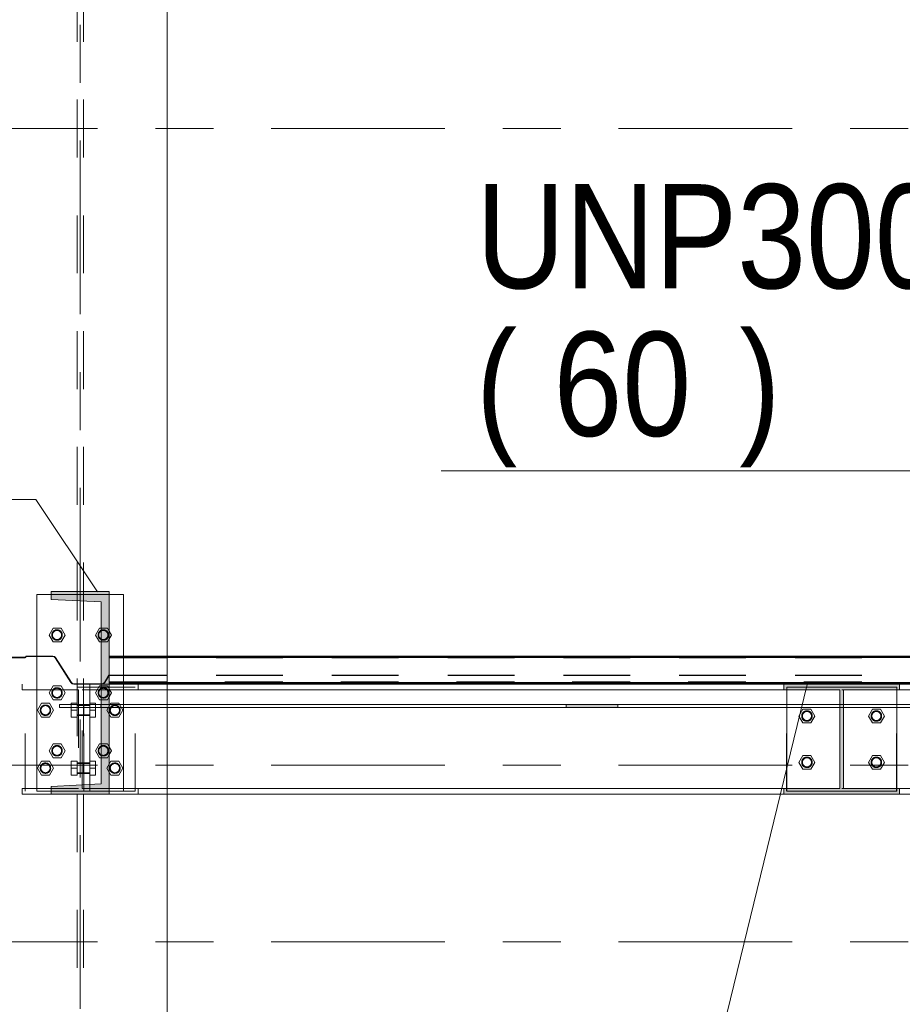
# Model space of a CAD drawing. Header units: millimetres. Extents: x -923 to -82, y -1402 to -808.
# Tile 89 of 109: x -273 to -258, y -950 to -933. Entities that reach past the tile are written whole.
import ezdxf

# ---------------------------------------------------------------- set-up
doc = ezdxf.new("R2010")
doc.units = ezdxf.units.MM
for name, pattern in [('XKITLINE00', [0]), ('XKITLINE01', [4, 1, -1, 1, -1]), ('XKITLINE02', [4, 2, -2]), ('XKITLINE03', [6, 3, -1, 1, -1])]:
    doc.linetypes.add(name, pattern=pattern)
for name, color, linetype, lineweight in [('Bout', 3, 'Continuous', 0), ('Onderdeel', 2, 'Continuous', 0), ('Onderdeel label', 2, 'Continuous', 0), ('Stramien', 4, 'Continuous', 0)]:
    doc.layers.add(name, color=color, linetype=linetype, lineweight=lineweight)
doc.styles.add('ARIAL', font='arial.ttf')

msp = doc.modelspace()

# ---------------------------------------------------------------- hatches: boundary and pattern name
at = {"layer": 'Onderdeel'}
for points in [[(-272.883, -943.449), (-272.883, -943.314), (-271.883, -943.314), (-271.883, -946.814), (-272.883, -946.814), (-272.883, -946.679), (-272.023, -946.636), (-272.023, -943.492)], [(-271.883, -944.914), (-271.883, -944.906), (-249.035, -944.906), (-249.035, -944.914)], [(-260.229, -945.014), (-260.229, -944.914), (-258.229, -944.914), (-258.229, -945.014), (-259.197, -945.014), (-259.197, -946.714), (-258.229, -946.714), (-258.229, -946.814), (-260.229, -946.814), (-260.229, -946.714), (-259.262, -946.714), (-259.262, -945.014)], [(-263.987, -945.314), (-263.987, -945.264), (-263.096, -945.264), (-263.096, -945.314)]]:
    msp.add_hatch(color=256, dxfattribs=at).paths.add_polyline_path(points, flags=17)

# ---------------------------------------------------------------- linework, layer by layer
at = {"layer": 'Bout', "linetype": 'XKITLINE00', "lineweight": 0}
for p, q in [((-272.921, -944.064), (-272.852, -943.944)), ((-272.852, -944.184), (-272.921, -944.064)), ((-272.852, -943.944), (-272.713, -943.944)), ((-272.713, -943.944), (-272.644, -944.064)), ((-272.644, -944.064), (-272.713, -944.184)), ((-272.052, -943.944), (-272.121, -944.064)), ((-272.121, -944.064), (-272.052, -944.184)), ((-272.023, -943.944), (-272.052, -943.944)), ((-271.883, -943.997), (-271.844, -944.064)), ((-271.844, -944.064), (-271.883, -944.13)), ((-272.713, -944.184), (-272.852, -944.184)), ((-272.023, -944.184), (-272.052, -944.184)), ((-272.921, -945.064), (-272.852, -944.944)), ((-272.852, -945.184), (-272.921, -945.064)), ((-272.852, -944.944), (-272.713, -944.944)), ((-272.713, -944.944), (-272.644, -945.064)), ((-272.644, -945.064), (-272.713, -945.184)), ((-272.052, -944.944), (-272.121, -945.064)), ((-272.121, -945.064), (-272.052, -945.184)), ((-272.023, -944.944), (-272.052, -944.944)), ((-271.883, -944.997), (-271.844, -945.064)), ((-271.844, -945.064), (-271.883, -945.13)), ((-272.713, -945.184), (-272.852, -945.184)), ((-272.023, -945.184), (-272.052, -945.184)), ((-259.968, -945.464), (-259.899, -945.344)), ((-259.899, -945.344), (-259.76, -945.344)), ((-259.76, -945.344), (-259.691, -945.464)), ((-258.768, -945.464), (-258.699, -945.344)), ((-258.699, -945.344), (-258.56, -945.344)), ((-258.56, -945.344), (-258.491, -945.464)), ((-259.899, -945.584), (-259.968, -945.464)), ((-259.76, -945.584), (-259.899, -945.584)), ((-259.691, -945.464), (-259.76, -945.584)), ((-258.699, -945.584), (-258.768, -945.464)), ((-258.56, -945.584), (-258.699, -945.584)), ((-258.491, -945.464), (-258.56, -945.584)), ((-272.921, -946.064), (-272.852, -945.944)), ((-272.852, -945.944), (-272.713, -945.944)), ((-272.713, -945.944), (-272.644, -946.064)), ((-272.052, -945.944), (-272.121, -946.064)), ((-272.023, -945.944), (-272.052, -945.944)), ((-272.852, -946.184), (-272.921, -946.064)), ((-272.644, -946.064), (-272.713, -946.184)), ((-272.121, -946.064), (-272.052, -946.184)), ((-271.883, -945.997), (-271.844, -946.064)), ((-271.844, -946.064), (-271.883, -946.13)), ((-272.713, -946.184), (-272.852, -946.184)), ((-272.023, -946.184), (-272.052, -946.184)), ((-259.968, -946.264), (-259.899, -946.144)), ((-259.899, -946.384), (-259.968, -946.264)), ((-259.899, -946.144), (-259.76, -946.144)), ((-259.76, -946.144), (-259.691, -946.264)), ((-259.691, -946.264), (-259.76, -946.384)), ((-258.768, -946.264), (-258.699, -946.144)), ((-258.699, -946.384), (-258.768, -946.264)), ((-258.699, -946.144), (-258.56, -946.144)), ((-258.56, -946.144), (-258.491, -946.264)), ((-258.491, -946.264), (-258.56, -946.384)), ((-259.76, -946.384), (-259.899, -946.384)), ((-258.56, -946.384), (-258.699, -946.384))]:
    msp.add_line(p, q, dxfattribs=at)
at = {"layer": 'Bout', "linetype": 'XKITLINE02', "lineweight": 0}
for p, q in [((-272.023, -943.944), (-271.913, -943.944)), ((-271.913, -943.944), (-271.844, -944.064)), ((-271.913, -944.184), (-272.023, -944.184)), ((-271.883, -944.13), (-271.913, -944.184)), ((-272.023, -944.944), (-271.913, -944.944)), ((-271.913, -944.944), (-271.844, -945.064)), ((-273.052, -945.244), (-273.121, -945.364)), ((-272.913, -945.244), (-273.052, -945.244)), ((-272.844, -945.364), (-272.913, -945.244)), ((-272.538, -945.244), (-272.538, -945.484)), ((-272.538, -945.244), (-272.438, -945.244)), ((-272.438, -945.244), (-272.438, -945.484)), ((-272.328, -945.274), (-272.438, -945.274)), ((-272.328, -945.278), (-272.328, -945.274)), ((-272.328, -945.274), (-272.328, -945.454)), ((-272.218, -945.274), (-272.318, -945.274)), ((-272.318, -945.274), (-272.318, -945.454)), ((-272.218, -945.244), (-272.218, -945.484)), ((-272.218, -945.244), (-272.118, -945.244)), ((-272.118, -945.244), (-272.118, -945.484)), ((-271.913, -945.184), (-272.023, -945.184)), ((-271.852, -945.244), (-271.921, -945.364)), ((-271.883, -945.13), (-271.913, -945.184)), ((-271.713, -945.244), (-271.852, -945.244)), ((-271.644, -945.364), (-271.713, -945.244)), ((-273.121, -945.364), (-273.052, -945.484)), ((-272.913, -945.484), (-272.844, -945.364)), ((-272.438, -945.364), (-272.538, -945.364)), ((-272.218, -945.284), (-272.438, -945.284)), ((-272.218, -945.444), (-272.438, -945.444)), ((-272.118, -945.364), (-272.218, -945.364)), ((-271.921, -945.364), (-271.852, -945.484)), ((-271.713, -945.484), (-271.644, -945.364)), ((-259.899, -945.344), (-259.968, -945.464)), ((-259.76, -945.344), (-259.899, -945.344)), ((-259.691, -945.464), (-259.76, -945.344)), ((-258.699, -945.344), (-258.768, -945.464)), ((-258.56, -945.344), (-258.699, -945.344)), ((-258.491, -945.464), (-258.56, -945.344)), ((-273.052, -945.484), (-272.913, -945.484)), ((-272.438, -945.484), (-272.538, -945.484)), ((-272.328, -945.454), (-272.438, -945.454)), ((-272.218, -945.454), (-272.318, -945.454)), ((-272.118, -945.484), (-272.218, -945.484)), ((-271.852, -945.484), (-271.713, -945.484)), ((-259.968, -945.464), (-259.899, -945.584)), ((-259.899, -945.584), (-259.76, -945.584)), ((-259.76, -945.584), (-259.691, -945.464)), ((-258.768, -945.464), (-258.699, -945.584)), ((-258.699, -945.584), (-258.56, -945.584)), ((-258.56, -945.584), (-258.491, -945.464)), ((-272.023, -945.944), (-271.913, -945.944)), ((-271.913, -945.944), (-271.844, -946.064)), ((-273.052, -946.244), (-273.121, -946.364)), ((-272.913, -946.244), (-273.052, -946.244)), ((-272.844, -946.364), (-272.913, -946.244)), ((-272.538, -946.244), (-272.538, -946.484)), ((-272.538, -946.244), (-272.438, -946.244)), ((-272.438, -946.244), (-272.438, -946.484)), ((-272.328, -946.274), (-272.438, -946.274)), ((-272.218, -946.284), (-272.438, -946.284)), ((-272.328, -946.278), (-272.328, -946.274)), ((-272.328, -946.274), (-272.328, -946.454)), ((-272.218, -946.274), (-272.318, -946.274)), ((-272.318, -946.274), (-272.318, -946.454)), ((-272.218, -946.244), (-272.218, -946.484)), ((-272.218, -946.244), (-272.118, -946.244)), ((-272.118, -946.244), (-272.118, -946.484)), ((-271.913, -946.184), (-272.023, -946.184)), ((-271.852, -946.244), (-271.921, -946.364)), ((-271.883, -946.13), (-271.913, -946.184)), ((-271.713, -946.244), (-271.852, -946.244)), ((-271.644, -946.364), (-271.713, -946.244)), ((-259.899, -946.144), (-259.968, -946.264)), ((-259.968, -946.264), (-259.899, -946.384)), ((-259.76, -946.144), (-259.899, -946.144)), ((-259.691, -946.264), (-259.76, -946.144)), ((-259.76, -946.384), (-259.691, -946.264)), ((-258.699, -946.144), (-258.768, -946.264)), ((-258.768, -946.264), (-258.699, -946.384)), ((-258.56, -946.144), (-258.699, -946.144)), ((-258.491, -946.264), (-258.56, -946.144)), ((-258.56, -946.384), (-258.491, -946.264)), ((-273.121, -946.364), (-273.052, -946.484)), ((-272.913, -946.484), (-272.844, -946.364)), ((-272.438, -946.364), (-272.538, -946.364)), ((-272.218, -946.444), (-272.438, -946.444)), ((-272.328, -946.454), (-272.438, -946.454)), ((-272.218, -946.454), (-272.318, -946.454)), ((-272.118, -946.364), (-272.218, -946.364)), ((-271.921, -946.364), (-271.852, -946.484)), ((-271.713, -946.484), (-271.644, -946.364)), ((-259.899, -946.384), (-259.76, -946.384)), ((-258.699, -946.384), (-258.56, -946.384)), ((-273.052, -946.484), (-272.913, -946.484)), ((-272.438, -946.484), (-272.538, -946.484)), ((-272.118, -946.484), (-272.218, -946.484)), ((-271.852, -946.484), (-271.713, -946.484))]:
    msp.add_line(p, q, dxfattribs=at)
for centre, radius, start, end in [((-272.783, -944.064), 0.09, 72, 252), ((-272.783, -944.064), 0.09, 90, 270), ((-272.783, -944.064), 0.09, 72, 252), ((-272.783, -944.064), 0.09, 90, 270), ((-272.783, -944.064), 0.08, 30, 210), ((-272.783, -944.064), 0.08, 0, 180), ((-272.783, -944.064), 0.08, 180, 0), ((-272.783, -944.064), 0.08, 210, 30), ((-272.783, -944.064), 0.09, 252, 72), ((-272.783, -944.064), 0.09, 252, 72), ((-272.783, -944.064), 0.09, 270, 90), ((-272.783, -944.064), 0.09, 270, 90), ((-271.983, -944.064), 0.09, 72, 252), ((-271.983, -944.064), 0.09, 90, 270), ((-271.983, -944.064), 0.09, 72, 252), ((-271.983, -944.064), 0.09, 90, 270), ((-271.983, -944.064), 0.08, 30, 210), ((-271.983, -944.064), 0.08, 0, 180), ((-271.983, -944.064), 0.08, 180, 0), ((-271.983, -944.064), 0.08, 210, 30), ((-271.983, -944.064), 0.09, 252, 72), ((-271.983, -944.064), 0.09, 252, 72), ((-271.983, -944.064), 0.09, 270, 90), ((-271.983, -944.064), 0.09, 270, 90), ((-272.783, -945.064), 0.09, 72, 252), ((-272.783, -945.064), 0.09, 90, 270), ((-272.783, -945.064), 0.09, 72, 252), ((-272.783, -945.064), 0.09, 90, 270), ((-272.783, -945.064), 0.08, 30, 210), ((-272.783, -945.064), 0.08, 0, 180), ((-272.783, -945.064), 0.08, 180, 0), ((-272.783, -945.064), 0.08, 210, 30), ((-272.783, -945.064), 0.09, 252, 72), ((-272.783, -945.064), 0.09, 252, 72), ((-272.783, -945.064), 0.09, 270, 90), ((-272.783, -945.064), 0.09, 270, 90), ((-271.983, -945.064), 0.09, 72, 252), ((-271.983, -945.064), 0.09, 90, 270), ((-271.983, -945.064), 0.09, 72, 252), ((-271.983, -945.064), 0.09, 90, 270), ((-271.983, -945.064), 0.08, 30, 210), ((-271.983, -945.064), 0.08, 0, 180), ((-271.983, -945.064), 0.08, 180, 0), ((-271.983, -945.064), 0.08, 210, 30), ((-271.983, -945.064), 0.09, 252, 72), ((-271.983, -945.064), 0.09, 252, 72), ((-271.983, -945.064), 0.09, 270, 90), ((-271.983, -945.064), 0.09, 270, 90), ((-272.983, -945.364), 0.09, 90, 270), ((-272.983, -945.364), 0.09, 90, 270), ((-272.983, -945.364), 0.09, 108, 288), ((-272.983, -945.364), 0.09, 108, 288), ((-272.983, -945.364), 0.09, 288, 108), ((-272.983, -945.364), 0.09, 288, 108), ((-272.983, -945.364), 0.09, 270, 90), ((-272.983, -945.364), 0.09, 270, 90), ((-271.783, -945.364), 0.09, 90, 270), ((-271.783, -945.364), 0.09, 90, 270), ((-271.783, -945.364), 0.09, 108, 288), ((-271.783, -945.364), 0.09, 108, 288), ((-271.783, -945.364), 0.09, 288, 108), ((-271.783, -945.364), 0.09, 288, 108), ((-271.783, -945.364), 0.09, 270, 90), ((-271.783, -945.364), 0.09, 270, 90), ((-272.983, -945.364), 0.08, 0, 180), ((-272.983, -945.364), 0.08, 150, 330), ((-272.983, -945.364), 0.08, 180, 0), ((-272.983, -945.364), 0.08, 330, 150), ((-271.783, -945.364), 0.08, 0, 180), ((-271.783, -945.364), 0.08, 150, 330), ((-271.783, -945.364), 0.08, 180, 0), ((-271.783, -945.364), 0.08, 330, 150), ((-259.83, -945.464), 0.09, 90, 270), ((-259.83, -945.464), 0.09, 90, 270), ((-259.83, -945.464), 0.09, 108, 288), ((-259.83, -945.464), 0.09, 108, 288), ((-259.829, -945.464), 0.09, 72, 252), ((-259.829, -945.464), 0.09, 90, 270), ((-259.829, -945.464), 0.09, 72, 252), ((-259.829, -945.464), 0.09, 90, 270), ((-259.83, -945.464), 0.08, 0, 180), ((-259.83, -945.464), 0.08, 150, 330), ((-259.829, -945.464), 0.08, 30, 210), ((-259.829, -945.464), 0.08, 0, 180), ((-259.83, -945.464), 0.08, 330, 150), ((-259.829, -945.464), 0.08, 210, 30), ((-259.83, -945.464), 0.09, 288, 108), ((-259.83, -945.464), 0.09, 288, 108), ((-259.829, -945.464), 0.09, 252, 72), ((-259.829, -945.464), 0.09, 252, 72), ((-259.83, -945.464), 0.09, 270, 90), ((-259.83, -945.464), 0.09, 270, 90), ((-259.829, -945.464), 0.09, 270, 90), ((-259.829, -945.464), 0.09, 270, 90), ((-258.63, -945.464), 0.09, 90, 270), ((-258.63, -945.464), 0.09, 90, 270), ((-258.63, -945.464), 0.09, 108, 288), ((-258.63, -945.464), 0.09, 108, 288), ((-258.629, -945.464), 0.09, 72, 252), ((-258.629, -945.464), 0.09, 90, 270), ((-258.629, -945.464), 0.09, 72, 252), ((-258.629, -945.464), 0.09, 90, 270), ((-258.63, -945.464), 0.08, 0, 180), ((-258.63, -945.464), 0.08, 150, 330), ((-258.629, -945.464), 0.08, 30, 210), ((-258.629, -945.464), 0.08, 0, 180), ((-258.63, -945.464), 0.08, 330, 150), ((-258.629, -945.464), 0.08, 210, 30), ((-258.63, -945.464), 0.09, 288, 108), ((-258.63, -945.464), 0.09, 288, 108), ((-258.629, -945.464), 0.09, 252, 72), ((-258.629, -945.464), 0.09, 252, 72), ((-258.63, -945.464), 0.09, 270, 90), ((-258.63, -945.464), 0.09, 270, 90), ((-258.629, -945.464), 0.09, 270, 90), ((-258.629, -945.464), 0.09, 270, 90), ((-259.83, -945.464), 0.08, 180, 0), ((-259.829, -945.464), 0.08, 180, 0), ((-258.63, -945.464), 0.08, 180, 0), ((-258.629, -945.464), 0.08, 180, 0), ((-272.783, -946.064), 0.09, 72, 252), ((-272.783, -946.064), 0.09, 90, 270), ((-272.783, -946.064), 0.09, 72, 252), ((-272.783, -946.064), 0.09, 90, 270), ((-272.783, -946.064), 0.08, 30, 210), ((-272.783, -946.064), 0.08, 0, 180), ((-272.783, -946.064), 0.08, 180, 0), ((-272.783, -946.064), 0.08, 210, 30), ((-272.783, -946.064), 0.09, 252, 72), ((-272.783, -946.064), 0.09, 252, 72), ((-272.783, -946.064), 0.09, 270, 90), ((-272.783, -946.064), 0.09, 270, 90), ((-271.983, -946.064), 0.09, 72, 252), ((-271.983, -946.064), 0.09, 90, 270), ((-271.983, -946.064), 0.09, 72, 252), ((-271.983, -946.064), 0.09, 90, 270), ((-271.983, -946.064), 0.08, 30, 210), ((-271.983, -946.064), 0.08, 0, 180), ((-271.983, -946.064), 0.08, 180, 0), ((-271.983, -946.064), 0.08, 210, 30), ((-271.983, -946.064), 0.09, 252, 72), ((-271.983, -946.064), 0.09, 252, 72), ((-271.983, -946.064), 0.09, 270, 90), ((-271.983, -946.064), 0.09, 270, 90), ((-272.983, -946.364), 0.09, 90, 270), ((-272.983, -946.364), 0.09, 90, 270), ((-272.983, -946.364), 0.09, 108, 288), ((-272.983, -946.364), 0.09, 108, 288), ((-272.983, -946.364), 0.08, 0, 180), ((-272.983, -946.364), 0.08, 330, 150), ((-272.983, -946.364), 0.09, 288, 108), ((-272.983, -946.364), 0.09, 288, 108), ((-272.983, -946.364), 0.09, 270, 90), ((-272.983, -946.364), 0.09, 270, 90), ((-271.783, -946.364), 0.09, 90, 270), ((-271.783, -946.364), 0.09, 90, 270), ((-271.783, -946.364), 0.09, 108, 288), ((-271.783, -946.364), 0.09, 108, 288), ((-271.783, -946.364), 0.08, 0, 180), ((-271.783, -946.364), 0.08, 330, 150), ((-271.783, -946.364), 0.09, 288, 108), ((-271.783, -946.364), 0.09, 288, 108), ((-271.783, -946.364), 0.09, 270, 90), ((-271.783, -946.364), 0.09, 270, 90), ((-259.83, -946.264), 0.09, 90, 270), ((-259.83, -946.264), 0.09, 90, 270), ((-259.83, -946.264), 0.09, 108, 288), ((-259.83, -946.264), 0.09, 108, 288), ((-259.829, -946.264), 0.09, 72, 252), ((-259.829, -946.264), 0.09, 90, 270), ((-259.829, -946.264), 0.09, 72, 252), ((-259.829, -946.264), 0.09, 90, 270), ((-259.83, -946.264), 0.08, 0, 180), ((-259.83, -946.264), 0.08, 150, 330), ((-259.83, -946.264), 0.08, 180, 0), ((-259.829, -946.264), 0.08, 30, 210), ((-259.829, -946.264), 0.08, 0, 180), ((-259.829, -946.264), 0.08, 180, 0), ((-259.83, -946.264), 0.08, 330, 150), ((-259.829, -946.264), 0.08, 210, 30), ((-259.83, -946.264), 0.09, 288, 108), ((-259.83, -946.264), 0.09, 288, 108), ((-259.829, -946.264), 0.09, 252, 72), ((-259.829, -946.264), 0.09, 252, 72), ((-259.83, -946.264), 0.09, 270, 90), ((-259.83, -946.264), 0.09, 270, 90), ((-259.829, -946.264), 0.09, 270, 90), ((-259.829, -946.264), 0.09, 270, 90), ((-258.63, -946.264), 0.09, 90, 270), ((-258.63, -946.264), 0.09, 90, 270), ((-258.63, -946.264), 0.09, 108, 288), ((-258.63, -946.264), 0.09, 108, 288), ((-258.629, -946.264), 0.09, 72, 252), ((-258.629, -946.264), 0.09, 90, 270), ((-258.629, -946.264), 0.09, 72, 252), ((-258.629, -946.264), 0.09, 90, 270), ((-258.63, -946.264), 0.08, 0, 180), ((-258.63, -946.264), 0.08, 150, 330), ((-258.63, -946.264), 0.08, 180, 0), ((-258.629, -946.264), 0.08, 30, 210), ((-258.629, -946.264), 0.08, 0, 180), ((-258.629, -946.264), 0.08, 180, 0), ((-258.63, -946.264), 0.08, 330, 150), ((-258.629, -946.264), 0.08, 210, 30), ((-258.63, -946.264), 0.09, 288, 108), ((-258.63, -946.264), 0.09, 288, 108), ((-258.629, -946.264), 0.09, 252, 72), ((-258.629, -946.264), 0.09, 252, 72), ((-258.63, -946.264), 0.09, 270, 90), ((-258.63, -946.264), 0.09, 270, 90), ((-258.629, -946.264), 0.09, 270, 90), ((-258.629, -946.264), 0.09, 270, 90), ((-272.983, -946.364), 0.08, 150, 330), ((-272.983, -946.364), 0.08, 180, 0), ((-271.783, -946.364), 0.08, 150, 330), ((-271.783, -946.364), 0.08, 180, 0)]:
    msp.add_arc(centre, radius, start, end, dxfattribs=at)
at = {"layer": 'Onderdeel', "linetype": 'XKITLINE01', "lineweight": 0}
for p, q in [((-272.438, -874.814), (-272.438, -985.914)), ((-272.328, -874.814), (-272.328, -985.914)), ((-271.883, -943.364), (-272.883, -943.364)), ((-273.336, -944.449), (-273.666, -944.449)), ((-273.666, -944.456), (-273.336, -944.456)), ((-273.329, -944.446), (-273.336, -944.449)), ((-273.336, -944.456), (-273.323, -944.451)), ((-273.326, -944.439), (-273.329, -944.446)), ((-273.329, -944.446), (-273.329, -944.446)), ((-273.323, -944.431), (-273.326, -944.439)), ((-273.326, -944.439), (-273.326, -944.439)), ((-273.324, -944.451), (-273.323, -944.451)), ((-273.316, -944.429), (-273.323, -944.431)), ((-273.323, -944.431), (-273.323, -944.431)), ((-273.323, -944.451), (-273.316, -944.436)), ((-272.853, -944.429), (-273.316, -944.429)), ((-273.316, -944.436), (-272.853, -944.436)), ((-272.829, -944.435), (-272.853, -944.429)), ((-272.853, -944.436), (-272.833, -944.441)), ((-272.833, -944.441), (-272.817, -944.456)), ((-272.833, -944.441), (-272.833, -944.441)), ((-272.811, -944.452), (-272.829, -944.435)), ((-272.829, -944.435), (-272.829, -944.435)), ((-272.818, -944.456), (-272.817, -944.456)), ((-272.817, -944.456), (-272.542, -944.887)), ((-272.535, -944.883), (-272.811, -944.452)), ((-272.811, -944.452), (-272.811, -944.452)), ((-271.883, -944.429), (-271.883, -944.429)), ((-271.883, -944.429), (-271.883, -944.906)), ((-271.883, -944.429), (-271.883, -944.914)), ((-249.035, -944.429), (-271.883, -944.429)), ((-271.883, -944.429), (-271.883, -944.914)), ((-249.035, -944.429), (-271.883, -944.429)), ((-271.883, -944.429), (-271.883, -944.914)), ((-249.035, -944.429), (-271.883, -944.429)), ((-249.035, -944.431), (-271.883, -944.431)), ((-249.035, -944.431), (-271.883, -944.431)), ((-249.035, -944.431), (-271.883, -944.431)), ((-249.035, -944.431), (-271.883, -944.431)), ((-271.883, -944.435), (-271.883, -944.435)), ((-249.035, -944.435), (-271.883, -944.435)), ((-249.035, -944.435), (-271.883, -944.435)), ((-249.035, -944.435), (-271.883, -944.435)), ((-249.035, -944.436), (-271.883, -944.436)), ((-271.883, -944.436), (-249.035, -944.436)), ((-249.035, -944.436), (-271.883, -944.436)), ((-271.883, -944.436), (-249.035, -944.436)), ((-249.035, -944.436), (-271.883, -944.436)), ((-271.883, -944.436), (-249.035, -944.436)), ((-249.035, -944.436), (-271.883, -944.436)), ((-249.035, -944.439), (-271.883, -944.439)), ((-249.035, -944.439), (-271.883, -944.439)), ((-249.035, -944.439), (-271.883, -944.439)), ((-249.035, -944.439), (-271.883, -944.439)), ((-249.035, -944.441), (-271.883, -944.441)), ((-249.035, -944.441), (-271.883, -944.441)), ((-249.035, -944.441), (-271.883, -944.441)), ((-249.035, -944.441), (-271.883, -944.441)), ((-271.883, -944.442), (-249.035, -944.442)), ((-271.883, -944.442), (-249.035, -944.442)), ((-271.883, -944.442), (-249.035, -944.442)), ((-249.035, -944.446), (-271.883, -944.446)), ((-249.035, -944.446), (-271.883, -944.446)), ((-249.035, -944.446), (-271.883, -944.446)), ((-249.035, -944.446), (-271.883, -944.446)), ((-249.035, -944.449), (-271.883, -944.449)), ((-249.035, -944.449), (-271.883, -944.449)), ((-249.035, -944.449), (-271.883, -944.449)), ((-249.035, -944.449), (-271.883, -944.449)), ((-249.035, -944.451), (-271.883, -944.451)), ((-249.035, -944.451), (-271.883, -944.451)), ((-249.035, -944.451), (-271.883, -944.451)), ((-271.883, -944.456), (-271.883, -944.451)), ((-271.883, -944.451), (-249.035, -944.451)), ((-271.883, -944.452), (-271.883, -944.452)), ((-271.883, -944.452), (-249.035, -944.452)), ((-271.883, -944.452), (-249.035, -944.452)), ((-249.035, -944.452), (-271.883, -944.452)), ((-249.035, -944.456), (-271.883, -944.456)), ((-249.035, -944.456), (-271.883, -944.456)), ((-271.883, -944.456), (-249.035, -944.456)), ((-249.035, -944.456), (-271.883, -944.456)), ((-249.035, -944.456), (-271.883, -944.456)), ((-271.883, -944.456), (-249.035, -944.456)), ((-249.035, -944.456), (-271.883, -944.456)), ((-249.035, -944.456), (-271.883, -944.456)), ((-271.883, -944.456), (-249.035, -944.456)), ((-249.035, -944.456), (-271.883, -944.456)), ((-249.035, -944.456), (-271.883, -944.456)), ((-271.883, -944.46), (-249.035, -944.46)), ((-271.883, -944.46), (-249.035, -944.46)), ((-271.883, -944.46), (-249.035, -944.46)), ((-271.633, -944.429), (-271.633, -945.314)), ((-270.883, -944.429), (-270.883, -944.914)), ((-271.89, -944.759), (-271.966, -944.883)), ((-271.96, -944.887), (-271.883, -944.763)), ((-271.883, -944.763), (-271.89, -944.759)), ((-271.89, -944.759), (-271.89, -944.759)), ((-271.883, -944.759), (-271.883, -944.759)), ((-271.883, -944.759), (-249.035, -944.759)), ((-271.883, -944.759), (-271.883, -944.759)), ((-271.883, -944.759), (-249.035, -944.759)), ((-249.035, -944.759), (-271.883, -944.759)), ((-271.883, -944.763), (-271.883, -944.763)), ((-271.883, -944.763), (-271.883, -944.763)), ((-271.883, -944.763), (-249.035, -944.763)), ((-271.883, -944.763), (-271.883, -944.763)), ((-271.883, -944.763), (-249.035, -944.763)), ((-249.035, -944.763), (-271.883, -944.763)), ((-271.383, -944.914), (-273.383, -944.914)), ((-273.383, -944.914), (-273.383, -945.014)), ((-272.542, -944.887), (-272.521, -944.906)), ((-272.542, -944.887), (-272.542, -944.887)), ((-272.536, -944.883), (-272.535, -944.883)), ((-272.517, -944.9), (-272.535, -944.883)), ((-272.521, -944.906), (-272.493, -944.914)), ((-272.521, -944.906), (-272.521, -944.906)), ((-272.493, -944.906), (-272.517, -944.9)), ((-272.517, -944.9), (-272.517, -944.9)), ((-272.008, -944.906), (-272.493, -944.906)), ((-272.493, -944.914), (-272.008, -944.914)), ((-272.218, -944.914), (-272.218, -946.814)), ((-247.785, -944.914), (-272.218, -944.914)), ((-271.984, -944.9), (-272.008, -944.906)), ((-272.008, -944.914), (-271.981, -944.906)), ((-271.966, -944.883), (-271.984, -944.9)), ((-271.984, -944.9), (-271.984, -944.9)), ((-271.981, -944.906), (-271.96, -944.887)), ((-271.981, -944.906), (-271.981, -944.906)), ((-271.966, -944.883), (-271.966, -944.883)), ((-271.96, -944.887), (-271.96, -944.887)), ((-271.883, -944.875), (-249.035, -944.875)), ((-271.883, -944.875), (-249.035, -944.875)), ((-271.883, -944.875), (-249.035, -944.875)), ((-271.883, -944.879), (-249.035, -944.879)), ((-271.883, -944.879), (-249.035, -944.879)), ((-271.883, -944.879), (-249.035, -944.879)), ((-271.883, -944.883), (-271.883, -944.883)), ((-249.035, -944.883), (-271.883, -944.883)), ((-249.035, -944.883), (-271.883, -944.883)), ((-249.035, -944.883), (-271.883, -944.883)), ((-249.035, -944.887), (-271.883, -944.887)), ((-271.883, -944.887), (-271.883, -944.887)), ((-271.883, -944.887), (-249.035, -944.887)), ((-271.883, -944.887), (-271.883, -944.887)), ((-271.883, -944.887), (-249.035, -944.887)), ((-249.035, -944.887), (-271.883, -944.887)), ((-271.883, -944.892), (-249.035, -944.892)), ((-271.883, -944.892), (-249.035, -944.892)), ((-271.883, -944.892), (-249.035, -944.892)), ((-271.883, -944.899), (-249.035, -944.899)), ((-249.035, -944.899), (-271.883, -944.899)), ((-271.883, -944.899), (-249.035, -944.899)), ((-249.035, -944.899), (-271.883, -944.899)), ((-271.883, -944.899), (-249.035, -944.899)), ((-249.035, -944.899), (-271.883, -944.899)), ((-271.883, -944.9), (-271.883, -944.9)), ((-271.883, -944.906), (-271.883, -944.9)), ((-271.883, -944.9), (-271.883, -944.9)), ((-271.883, -944.9), (-271.883, -944.9)), ((-271.883, -944.9), (-271.883, -944.9)), ((-271.883, -944.9), (-271.883, -944.9)), ((-271.883, -944.9), (-271.883, -944.9)), ((-271.883, -944.9), (-271.883, -944.9)), ((-249.035, -944.9), (-271.883, -944.9)), ((-271.883, -944.9), (-271.883, -944.906)), ((-271.883, -944.906), (-271.883, -944.9)), ((-249.035, -944.9), (-271.883, -944.9)), ((-271.883, -944.9), (-271.883, -944.906)), ((-271.883, -944.906), (-271.883, -944.9)), ((-249.035, -944.9), (-271.883, -944.9)), ((-249.035, -944.906), (-271.883, -944.906)), ((-271.883, -944.906), (-271.883, -944.906)), ((-271.883, -944.906), (-249.035, -944.906)), ((-249.035, -944.906), (-271.883, -944.906)), ((-271.883, -944.906), (-271.883, -944.906)), ((-271.883, -944.906), (-249.035, -944.906)), ((-249.035, -944.906), (-271.883, -944.906)), ((-249.035, -944.906), (-271.883, -944.906)), ((-249.035, -944.906), (-271.883, -944.906)), ((-271.883, -944.914), (-271.883, -944.914)), ((-271.883, -944.914), (-249.035, -944.914)), ((-271.883, -944.914), (-271.883, -944.914)), ((-271.883, -944.914), (-249.035, -944.914)), ((-249.035, -944.914), (-271.883, -944.914)), ((-271.383, -945.014), (-271.383, -944.914)), ((-258.23, -944.914), (-260.23, -944.914)), ((-260.23, -945.014), (-260.23, -944.914)), ((-260.229, -944.914), (-260.229, -944.914)), ((-260.229, -944.914), (-260.229, -944.914)), ((-258.23, -945.014), (-258.23, -944.914)), ((-258.229, -945.014), (-258.229, -944.914)), ((-273.383, -945.014), (-272.415, -945.014)), ((-273.333, -946.764), (-273.333, -944.964)), ((-271.433, -944.964), (-273.333, -944.964)), ((-272.415, -945.014), (-272.415, -946.714)), ((-272.35, -946.714), (-272.35, -945.014)), ((-272.35, -945.014), (-271.383, -945.014)), ((-272.318, -946.764), (-272.318, -944.964)), ((-272.218, -944.964), (-272.318, -944.964)), ((-272.218, -946.764), (-272.218, -944.964)), ((-270.883, -945.014), (-272.218, -945.014)), ((-271.433, -946.764), (-271.433, -944.964)), ((-260.23, -945.014), (-259.262, -945.014)), ((-258.229, -945.014), (-260.229, -945.014)), ((-260.18, -946.764), (-260.18, -944.964)), ((-258.28, -944.964), (-260.18, -944.964)), ((-260.18, -946.764), (-260.18, -944.964)), ((-258.28, -944.964), (-260.18, -944.964)), ((-260.179, -944.964), (-260.179, -945.014)), ((-258.279, -944.964), (-260.179, -944.964)), ((-260.179, -946.764), (-260.179, -944.964)), ((-260.179, -944.964), (-258.279, -944.964)), ((-259.262, -945.014), (-259.262, -945.014)), ((-259.262, -945.014), (-259.262, -946.714)), ((-259.197, -945.014), (-259.197, -946.714)), ((-259.197, -945.014), (-259.197, -945.014)), ((-259.197, -945.014), (-259.197, -946.714)), ((-259.197, -945.014), (-258.23, -945.014)), ((-258.28, -946.764), (-258.28, -944.964)), ((-258.28, -946.764), (-258.28, -944.964)), ((-258.279, -944.964), (-258.279, -945.314)), ((-258.279, -946.764), (-258.279, -944.964)), ((-272.742, -945.314), (-272.742, -945.264)), ((-272.036, -945.264), (-272.742, -945.264)), ((-272.024, -945.314), (-272.024, -945.264)), ((-271.883, -945.264), (-272.023, -945.264)), ((-271.633, -945.264), (-271.633, -945.314)), ((-270.883, -945.264), (-270.883, -945.314)), ((-260.084, -945.264), (-263.987, -945.264)), ((-260.179, -945.264), (-260.179, -945.314)), ((-256.181, -945.264), (-260.084, -945.264)), ((-259.197, -945.264), (-259.262, -945.264)), ((-259.262, -945.264), (-259.262, -945.314)), ((-258.279, -945.264), (-258.279, -945.314)), ((-272.036, -945.314), (-272.742, -945.314)), ((-271.883, -945.314), (-272.023, -945.314)), ((-260.084, -945.314), (-263.987, -945.314)), ((-256.181, -945.314), (-260.084, -945.314)), ((-259.197, -945.314), (-259.262, -945.314)), ((-272.415, -946.714), (-273.383, -946.714)), ((-273.383, -946.714), (-273.383, -946.814)), ((-271.433, -946.764), (-273.333, -946.764)), ((-271.883, -946.764), (-272.883, -946.764)), ((-271.383, -946.714), (-272.35, -946.714)), ((-272.218, -946.764), (-272.318, -946.764)), ((-270.883, -946.714), (-272.218, -946.714)), ((-271.383, -946.814), (-271.383, -946.714)), ((-259.262, -946.714), (-260.23, -946.714)), ((-260.23, -946.714), (-260.23, -946.814)), ((-258.229, -946.714), (-260.229, -946.714)), ((-258.28, -946.764), (-260.18, -946.764)), ((-258.28, -946.764), (-260.18, -946.764)), ((-260.179, -946.714), (-260.179, -946.764)), ((-258.279, -946.764), (-260.179, -946.764)), ((-260.179, -946.764), (-258.279, -946.764)), ((-259.262, -946.714), (-259.262, -946.714)), ((-259.197, -946.714), (-259.197, -946.714)), ((-258.23, -946.714), (-259.197, -946.714)), ((-258.279, -946.714), (-258.279, -946.764)), ((-258.23, -946.814), (-258.23, -946.714)), ((-258.229, -946.814), (-258.229, -946.714)), ((-273.383, -946.814), (-271.383, -946.814)), ((-270.883, -946.814), (-272.218, -946.814)), ((-260.23, -946.814), (-258.23, -946.814)), ((-258.229, -946.814), (-260.229, -946.814)), ((-258.229, -946.814), (-258.229, -946.814))]:
    msp.add_line(p, q, dxfattribs=at)
at = {"layer": 'Onderdeel', "linetype": 'XKITLINE00', "lineweight": 0}
for p, q in [((-270.883, -906.314), (-270.883, -944.429)), ((-273.133, -943.364), (-273.133, -946.764)), ((-272.883, -943.364), (-273.133, -943.364)), ((-271.883, -943.314), (-272.883, -943.314)), ((-272.883, -943.314), (-272.883, -943.449)), ((-271.883, -946.814), (-271.883, -943.314)), ((-271.633, -943.364), (-271.883, -943.364)), ((-271.633, -943.364), (-271.633, -944.429)), ((-272.883, -943.449), (-272.023, -943.492)), ((-272.023, -943.492), (-272.023, -946.636)), ((-249.035, -944.429), (-271.883, -944.429)), ((-249.035, -944.435), (-271.883, -944.435)), ((-249.035, -944.452), (-271.883, -944.452)), ((-249.035, -944.883), (-271.883, -944.883)), ((-271.883, -944.9), (-249.035, -944.9)), ((-249.035, -944.906), (-271.883, -944.906)), ((-271.883, -944.906), (-271.883, -944.914)), ((-271.883, -944.914), (-249.035, -944.914)), ((-271.633, -944.914), (-271.633, -945.264)), ((-270.883, -944.914), (-270.883, -945.264)), ((-260.229, -945.014), (-260.229, -944.914)), ((-260.229, -945.014), (-260.229, -944.914)), ((-260.229, -944.914), (-258.229, -944.914)), ((-258.229, -944.914), (-258.229, -945.014)), ((-260.229, -945.014), (-270.883, -945.014)), ((-260.229, -945.014), (-260.229, -945.014)), ((-259.262, -945.014), (-260.229, -945.014)), ((-260.179, -945.014), (-260.179, -945.264)), ((-259.262, -946.714), (-259.262, -945.014)), ((-259.262, -945.014), (-259.262, -945.264)), ((-258.229, -945.014), (-259.197, -945.014)), ((-259.197, -946.714), (-259.197, -945.014)), ((-258.279, -945.014), (-258.279, -945.264)), ((-249.285, -945.014), (-258.229, -945.014)), ((-272.023, -945.264), (-272.036, -945.264)), ((-263.987, -945.264), (-271.883, -945.264)), ((-263.987, -945.314), (-263.987, -945.264)), ((-260.084, -945.264), (-263.987, -945.264)), ((-263.096, -945.264), (-263.096, -945.314)), ((-259.262, -945.264), (-260.084, -945.264)), ((-256.181, -945.264), (-259.197, -945.264)), ((-272.023, -945.314), (-272.036, -945.314)), ((-263.987, -945.314), (-271.883, -945.314)), ((-271.633, -945.314), (-271.633, -946.764)), ((-270.883, -945.314), (-270.883, -985.814)), ((-260.084, -945.314), (-263.987, -945.314)), ((-260.179, -945.314), (-260.179, -946.714)), ((-259.262, -945.314), (-260.084, -945.314)), ((-259.262, -945.314), (-259.262, -946.714)), ((-256.181, -945.314), (-259.197, -945.314)), ((-258.279, -945.314), (-258.279, -946.714)), ((-272.023, -946.636), (-272.883, -946.679)), ((-272.883, -946.764), (-273.133, -946.764)), ((-272.883, -946.679), (-272.883, -946.814)), ((-271.633, -946.764), (-271.883, -946.764)), ((-260.229, -946.714), (-270.883, -946.714)), ((-260.229, -946.714), (-260.229, -946.714)), ((-260.229, -946.714), (-259.262, -946.714)), ((-260.229, -946.814), (-260.229, -946.714)), ((-260.229, -946.814), (-260.229, -946.714)), ((-258.229, -946.714), (-259.197, -946.714)), ((-258.229, -946.814), (-258.229, -946.714)), ((-249.285, -946.714), (-258.229, -946.714)), ((-271.883, -946.814), (-272.883, -946.814)), ((-260.229, -946.814), (-270.883, -946.814)), ((-258.229, -946.814), (-260.229, -946.814)), ((-249.035, -946.814), (-258.229, -946.814))]:
    msp.add_line(p, q, dxfattribs=at)
at = {"layer": 'Onderdeel label', "linetype": 'XKITLINE00', "lineweight": 0}
for p, q in [((-266.146, -941.225), (-249.713, -941.225)), ((-289.58, -941.723), (-273.147, -941.723)), ((-272.084, -943.319), (-273.147, -941.723)), ((-259.826, -944.917), (-262.704, -956.703))]:
    msp.add_line(p, q, dxfattribs=at)
at = {"layer": 'Stramien', "linetype": 'XKITLINE03', "lineweight": 0}
for p, q in [((-272.383, -1064.523), (-272.383, -840.314)), ((-407.083, -935.314), (-144.383, -935.314)), ((-407.083, -946.314), (-144.383, -946.314)), ((-407.083, -949.364), (-144.383, -949.364))]:
    msp.add_line(p, q, dxfattribs=at)

# ---------------------------------------------------------------- texts
at = {"layer": 'Onderdeel label', "style": 'ARIAL', "width": 0.85}
for s, p in [('UNP300', (-265.546, -938.075)), ('(', (-265.546, -940.625)), (')', (-260.997, -940.625)), ('60', (-264.207, -940.625))]:
    msp.add_text(s, height=1.8, dxfattribs=at).set_placement(p)

doc.saveas('drawing.dxf')
